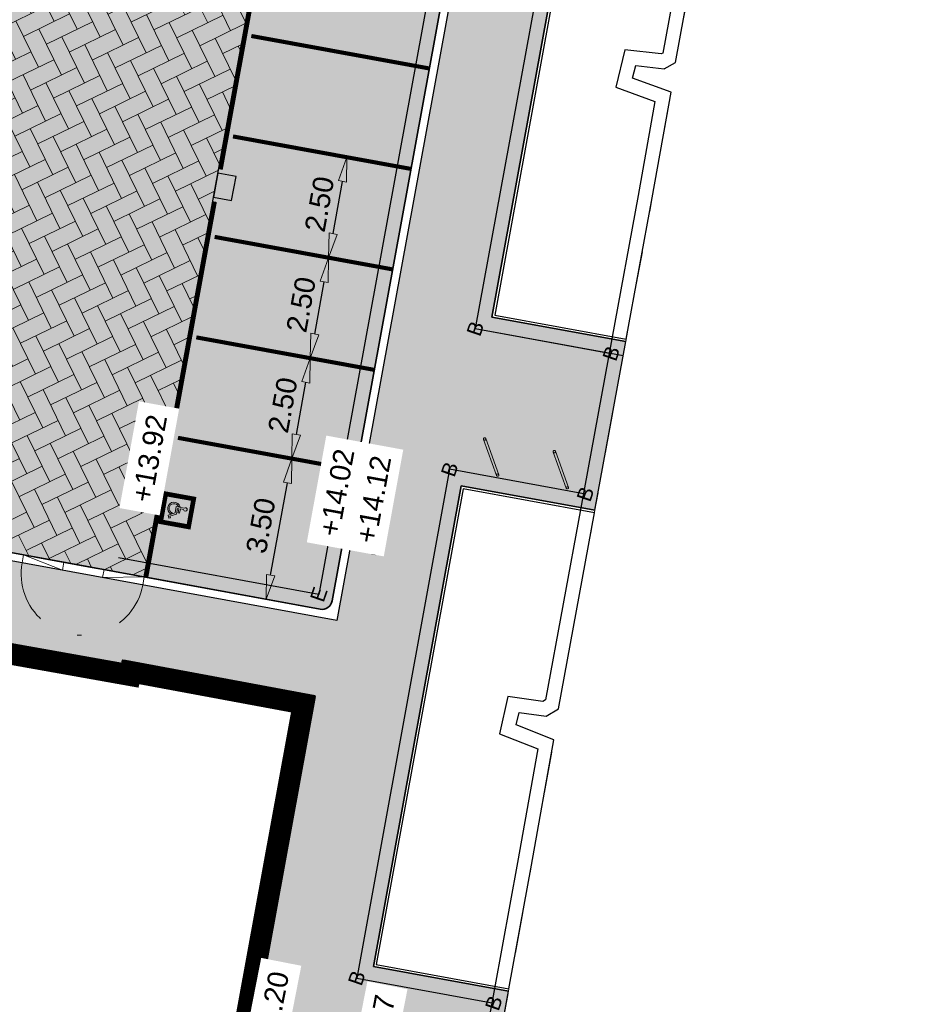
# Model space of a CAD drawing. Header units: metres. Extents: x 131295 to 132236, y 397710 to 398702.
# Tile 77 of 127: x 131592 to 131614, y 398171 to 398196. Entities that reach past the tile are written whole.
import ezdxf
from ezdxf.enums import TextEntityAlignment as Align

# ---------------------------------------------------------------- set-up
doc = ezdxf.new("R2010")
doc.units = ezdxf.units.M
for name, pattern in [('AL-BANDVERLAGING', [5, 1.5, -1, 0, -1, 1.5]), ('AL-MATERIAALS', [2, 1, -1]), ('MA-1-1', [2, 1, -1]), ('MA-1-3', [4, 1, -3])]:
    doc.linetypes.add(name, pattern=pattern)
doc.layers.get('Defpoints').update_dxf_attribs({"color": 128})
for name, color, linetype, lineweight in [('N-IE-fietsbeugel @ 0.2', 190, 'Continuous', 18), ('N-IE-markering 1 - 1 streep', 255, 'MA-1-1', 18), ('N-IE-markering 1 - 3 streep 0.10', 255, 'MA-1-3', 18), ('N-IE-markering ononderbroken', 255, 'Continuous', 18), ('N-IE-verkeersbordpaal @ 0.2', 190, 'Continuous', 18), ('N-KO-bandverlaging', 1, 'AL-BANDVERLAGING', 18), ('N-KO-opsluitband 60x200mm', 2, 'Continuous', 25), ('N-KO-opsluitband achterkant', 8, 'Continuous', 5), ('N-KO-tekst banden', 1, 'Continuous', 18), ('N-KO-trottoirband 180-200x250mm', 3, 'Continuous', 35), ('N-KO-trottoirband achterkant', 8, 'Continuous', 5), ('N-KO-verloopband', 1, 'Continuous', 18), ('N-RI-straatkolk', 7, 'Continuous', 25), ("N-VH-arcering 'MAT' grijs 254", 254, 'Continuous', 18), ('N-VH-arcering betontegels blokverband', 8, 'Continuous', 5), ('N-VH-arcering betontegels halfsteensverband', 8, 'Continuous', 5), ('N-VH-arcering SBS KF keperverband', 8, 'Continuous', 5), ('X-AL-gebouw arcering', 253, 'Continuous', 18), ('X-AL-gebouw contour', 4, 'Continuous', 50), ('X-AL-maatvoering', 1, 'Continuous', 18), ('X-AL-materiaalscheiding', 1, 'AL-MATERIAALS', 18), ('X-AL-planhoogte', 190, 'Continuous', 25)]:
    doc.layers.add(name, color=color, linetype=linetype, lineweight=lineweight)
doc.layers.add("N-VH-arcering 'MAT' kleur 5 (roodbruin)", color=7, linetype='Continuous', lineweight=18, true_color=0xc5a6a0)
for name, color, linetype, plot in [('X-AL-contourlijnen', 30, 'Continuous', False), ('X-AL-hulplijn bandenlijnnummers', 30, 'Continuous', False), ('X-AL-hulplijn hoogtetekst', 190, 'Continuous', False)]:
    doc.layers.add(name, color=color, linetype=linetype, plot=plot)
doc.styles.add('CS Annotative', font='arial.ttf')
doc.dimstyles.new('CS Annotative', dxfattribs={"dimtxt": 2.5, "dimasz": 3, "dimexe": 0.18, "dimexo": 0.0625, "dimgap": 1, "dimtad": 1, "dimzin": 0, "dimdsep": 46, "dimtxsty": 'CS Annotative', "dimblk": 'CS Dimensionpijl', "dimcen": 0, "dimse1": 1, "dimse2": 1, "dimclrd": 256, "dimclre": 256, "dimclrt": 2, "dimadec": 0, "dimazin": 0, "dimtm": 1e-09, "dimtfac": 1, "dimtofl": 0, "dimtmove": 1, "dimatfit": 3, "dimfxl": 1, "dimtfillclr": 256, "dimtolj": 1, "dimtzin": 0, "dimarcsym": 0})

# ---------------------------------------------------------------- blocks, each defined once
blk = doc.blocks.new('*U135')
blk.add_lwpolyline([(1.910870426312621, -1.913393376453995), (2.501159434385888, 1.027959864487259), (0.2951445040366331, 1.470676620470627), (-0.2951445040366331, -1.470676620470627)], close=True)
blk.add_solid([(1.910870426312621, -1.913393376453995), (-0.2951445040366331, -1.470676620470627), (1.910870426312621, -1.913393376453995), (2.501159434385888, 1.027959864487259)])
blk = doc.blocks.new('*U164')
at = {"true_color": 0xffffff}
h = blk.add_hatch(color=7, dxfattribs=at)
h.dxf.hatch_style = 1
edge = h.paths.add_edge_path()
edge.add_line((0.2662291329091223, -0.1820479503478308), (0.1996253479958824, -0.2046808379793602))
edge.add_arc((0.3255675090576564, -0.01287602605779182), 0.2294569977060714, 169.7778571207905, 236.7104458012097, ccw=False)
edge.add_arc((0.3277115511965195, -0.0132626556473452), 0.2316356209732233, 15.397779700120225, 169.7778571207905, ccw=False)
edge.add_line((0.5510327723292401, 0.04824094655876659), (0.4890514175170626, 0.05955821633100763))
edge.add_arc((0.3256587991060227, -0.01400682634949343), 0.179189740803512, 24.23893187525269, 169.4626388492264)
edge.add_arc((0.3245579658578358, -0.01380205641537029), 0.1780700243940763, 169.4626388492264, 250.8791823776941)
h = blk.add_hatch(color=7, dxfattribs=at)
h.dxf.hatch_style = 1
edge = h.paths.add_edge_path()
edge.add_line((0.141403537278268, -0.3719655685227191), (0.106636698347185, -0.2549157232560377))
edge.add_line((0.106636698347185, -0.2549157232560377), (0.363708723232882, -0.1721698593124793))
edge.add_line((0.3637087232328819, -0.1721698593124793), (0.4052061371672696, 0.05509926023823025))
edge.add_line((0.4052061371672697, 0.05509926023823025), (0.7021163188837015, 0.0008859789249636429))
edge.add_arc((0.7450064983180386, -0.0503691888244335), 0.06683307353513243, -10.404509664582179, 129.922497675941, ccw=False)
edge.add_arc((0.7449745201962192, -0.05036331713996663), 0.06686558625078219, -178.20426931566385, -10.404509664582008, ccw=False)
edge.add_line((0.678141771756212, -0.05245863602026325), (0.5618263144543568, -0.03122041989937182))
edge.add_line((0.5618263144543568, -0.03122041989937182), (0.5337417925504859, -0.1850310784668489))
edge.add_line((0.5337417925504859, -0.1850310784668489), (0.4778819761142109, -0.1748315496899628))
edge.add_line((0.4778819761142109, -0.1748315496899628), (0.5059664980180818, -0.02102089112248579))
edge.add_line((0.5059664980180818, -0.02102089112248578), (0.4516323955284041, -0.01109994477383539))
edge.add_line((0.4516323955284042, -0.01109994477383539), (0.4135602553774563, -0.2152749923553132))
edge.add_line((0.4135602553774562, -0.2152749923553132), (0.174098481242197, -0.292536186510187))
edge.add_line((0.174098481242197, -0.2925361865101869), (0.1958987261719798, -0.3550303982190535))
edge.add_line((0.1958987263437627, -0.3550303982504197), (0.141403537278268, -0.3719655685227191))
at = {"layer": 'N-VH-arcering betontegels halfsteensverband'}
h = blk.add_hatch(color=256, dxfattribs=at)
h.dxf.hatch_style = 1
h.paths.add_polyline_path([(0.08082981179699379, 0.4426810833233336), (-0.08082981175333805, -0.4426810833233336), (0.8045323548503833, -0.604340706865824), (0.9661919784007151, 0.2810214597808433)])
at = {"color": 7, "lineweight": 0, "true_color": 0xffffff}
for points in [[(0.2662291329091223, -0.1820479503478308), (0.1996253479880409, -0.2046808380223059, -0.3006450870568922), (0.09975265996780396, 0.0278445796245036, -0.798147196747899), (0.5510327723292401, 0.04824094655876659), (0.4890514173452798, 0.05955821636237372, 0.7347322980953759), (0.1494909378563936, 0.01876279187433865, 0.3709857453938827), (0.2662291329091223, -0.1820479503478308)], [(0.141403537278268, -0.3719655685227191), (0.106636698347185, -0.2549157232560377), (0.3637087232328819, -0.1721698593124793), (0.4052061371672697, 0.05509926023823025), (0.7021163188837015, 0.0008859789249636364, -0.7023360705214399), (0.8107406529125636, -0.06243901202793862, -0.898823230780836), (0.678141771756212, -0.05245863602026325), (0.5618263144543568, -0.03122041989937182), (0.5337417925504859, -0.1850310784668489), (0.4778819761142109, -0.1748315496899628), (0.5059664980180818, -0.02102089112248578), (0.4516323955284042, -0.01109994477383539), (0.4135602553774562, -0.2152749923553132), (0.174098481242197, -0.2925361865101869), (0.1958987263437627, -0.3550303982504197)]]:
    blk.add_lwpolyline(points, format="xyb", close=True, dxfattribs=at)
at = {"layer": 'N-VH-arcering betontegels halfsteensverband', "flags": 128}
blk.add_lwpolyline([(0.08082981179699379, 0.4426810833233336), (-0.08082981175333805, -0.4426810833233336), (0.8045323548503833, -0.604340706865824), (0.9661919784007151, 0.2810214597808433)], close=True, dxfattribs=at)
blk = doc.blocks.new('CS Fietsbeugel')
at = {"flags": 128}
blk.add_lwpolyline([(-2.349999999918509, 0.3000000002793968, 0.9999999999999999), (-2.349999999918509, 0), (2.349999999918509, 0, 0.9999999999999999), (2.349999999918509, 0.3000000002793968)], format="xyb", close=True, dxfattribs=at)
for centre, start, end in [((-2.349999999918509, 0.1499999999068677), 270, 90), ((2.349999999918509, 0.1499999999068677), 90, 270)]:
    blk.add_arc(centre, 0.1500000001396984, start, end)
blk = doc.blocks.new('CS Verkeersbordpaal')
at = {"flags": 128}
for points in [[(-0.7071067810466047, 0.7071067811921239), (-0.3535533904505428, 0.3535533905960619)], [(0.3535533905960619, 0.3535533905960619), (0.7071067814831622, 0.7071067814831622)], [(-0.7071067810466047, -0.7071067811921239), (-0.3535533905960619, -0.3535533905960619)], [(0.3535533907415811, -0.3535533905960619), (0.707106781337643, -0.7071067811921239)]]:
    blk.add_lwpolyline(points, dxfattribs=at)
for radius in [1, 0.5000000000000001]:
    blk.add_circle((0, 0), radius)
blk = doc.blocks.new('CS Dimensionpijl')
h = blk.add_hatch(color=256)
h.dxf.hatch_style = 1
h.paths.add_polyline_path([(-1, -0.1666666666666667), (0, 0), (-1, 0.1666666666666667)])
at = {"flags": 128}
blk.add_lwpolyline([(0, 0.5), (0, -0.5)], dxfattribs=at)
blk.add_lwpolyline([(-1, -0.1666666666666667), (0, 0), (-1, 0.1666666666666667)], close=True, dxfattribs=at)
blk = doc.blocks.new('*D624')
at = {"layer": 'Defpoints', "color": 0, "transparency": 16777216}
for p in [(131598.5517252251, 398187.3819919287), (131599.1632877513, 398187.2703257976), (131598.1026707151, 398184.9226525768)]:
    blk.add_point(p, dxfattribs=at)
at = {"layer": 'X-AL-maatvoering', "lineweight": -2, "transparency": 16777216}
blk.add_line((131598.8220063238, 398185.40122789), (131599.055514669, 398186.6800843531), dxfattribs=at)
at = {"layer": 'X-AL-maatvoering', "lineweight": -2, "transparency": 16777216, "xscale": 0.6000000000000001, "yscale": 0.6000000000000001, "zscale": 0.6000000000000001}
for p, rotation in [((131599.1632877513, 398187.2703257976), 79.65226826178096), ((131598.7142332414, 398184.8109864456), 259.652268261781)]:
    blk.add_blockref('CS Dimensionpijl', p, dxfattribs=dict(at, rotation=rotation))
at = {"layer": 'X-AL-maatvoering', "color": 2, "transparency": 16777216, "insert": (131598.4908789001, 398186.1224355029), "char_height": 0.5, "attachment_point": 5, "rotation": 79.65226826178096, "style": 'CS Annotative'}
blk.add_mtext('\\A1;2.50', dxfattribs=at)
blk = doc.blocks.new('*D625')
at = {"layer": 'Defpoints', "color": 0, "transparency": 16777216}
for p in [(131599.0007797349, 398189.8413312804), (131599.6123422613, 398189.7296651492), (131598.551725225, 398187.3819919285)]:
    blk.add_point(p, dxfattribs=at)
at = {"layer": 'X-AL-maatvoering', "lineweight": -2, "transparency": 16777216}
blk.add_line((131599.2710608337, 398187.8605672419), (131599.5045691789, 398189.1394237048), dxfattribs=at)
at = {"layer": 'X-AL-maatvoering', "lineweight": -2, "transparency": 16777216, "xscale": 0.6000000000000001, "yscale": 0.6000000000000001, "zscale": 0.6000000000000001}
for p, rotation in [((131599.6123422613, 398189.7296651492), 79.65226826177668), ((131599.1632877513, 398187.2703257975), 259.6522682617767)]:
    blk.add_blockref('CS Dimensionpijl', p, dxfattribs=dict(at, rotation=rotation))
at = {"layer": 'X-AL-maatvoering', "color": 2, "transparency": 16777216, "insert": (131598.93993341, 398188.5817748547), "char_height": 0.5, "attachment_point": 5, "rotation": 79.6522682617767, "style": 'CS Annotative'}
blk.add_mtext('\\A1;2.50', dxfattribs=at)
blk = doc.blocks.new('*D626')
at = {"layer": 'Defpoints', "color": 0, "transparency": 16777216}
for p in [(131600.0613967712, 398192.189004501), (131600.0613967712, 398192.189004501), (131599.0007797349, 398189.8413312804)]:
    blk.add_point(p, dxfattribs=at)
at = {"layer": 'X-AL-maatvoering', "lineweight": -2, "transparency": 16777216}
blk.add_line((131599.7201153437, 398190.3199065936), (131599.9536236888, 398191.5987630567), dxfattribs=at)
at = {"layer": 'X-AL-maatvoering', "lineweight": -2, "transparency": 16777216, "xscale": 0.6000000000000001, "yscale": 0.6000000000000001, "zscale": 0.6000000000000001}
for p, rotation in [((131600.0613967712, 398192.189004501), 79.65226826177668), ((131599.6123422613, 398189.7296651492), 259.6522682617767)]:
    blk.add_blockref('CS Dimensionpijl', p, dxfattribs=dict(at, rotation=rotation))
at = {"layer": 'X-AL-maatvoering', "color": 2, "transparency": 16777216, "insert": (131599.38898792, 398191.0411142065), "char_height": 0.5, "attachment_point": 5, "rotation": 79.6522682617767, "style": 'CS Annotative'}
blk.add_mtext('\\A1;2.50', dxfattribs=at)
blk = doc.blocks.new('*D627')
at = {"layer": 'Defpoints', "color": 0, "transparency": 16777216}
for p in [(131597.8812857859, 398184.9630755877), (131598.7142332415, 398184.8109864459), (131597.2526293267, 398181.5201092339)]:
    blk.add_point(p, dxfattribs=at)
at = {"layer": 'X-AL-maatvoering', "lineweight": -2, "transparency": 16777216}
blk.add_line((131598.1933498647, 398181.9582615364), (131598.6064601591, 398184.2207450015), dxfattribs=at)
at = {"layer": 'X-AL-maatvoering', "lineweight": -2, "transparency": 16777216, "xscale": 0.6000000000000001, "yscale": 0.6000000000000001, "zscale": 0.6000000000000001}
for p, rotation in [((131598.7142332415, 398184.8109864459), 79.65226826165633), ((131598.0855767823, 398181.3680200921), 259.6522682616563)]:
    blk.add_blockref('CS Dimensionpijl', p, dxfattribs=dict(at, rotation=rotation))
at = {"layer": 'X-AL-maatvoering', "color": 2, "transparency": 16777216, "insert": (131597.9518556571, 398183.1713132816), "char_height": 0.5, "attachment_point": 5, "rotation": 79.65226826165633, "style": 'CS Annotative'}
blk.add_mtext('\\A1;3.50', dxfattribs=at)

msp = doc.modelspace()

# ---------------------------------------------------------------- hatches: boundary and pattern name
at = {"layer": "N-VH-arcering 'MAT' grijs 254"}
h = msp.add_hatch(color=256, dxfattribs=at)
h.dxf.hatch_style = 1
edge = h.paths.add_edge_path()
edge.add_arc((131611.430863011, 398225.5436627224), 1.000000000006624, 79.65226826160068, 169.6522682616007, ccw=False)
edge.add_line((131611.610484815, 398226.5273984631), (131612.7821703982, 398226.3134586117))
edge.add_line((131612.7821703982, 398226.3134586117), (131613.8293740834, 398226.1197675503))
edge.add_line((131613.8293740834, 398226.1197675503), (131614.168502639, 398228.0425657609))
edge.add_line((131614.168502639, 398228.0425657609), (131602.6982103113, 398230.1369438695))
edge.add_arc((131602.8778321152, 398231.1206796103), 1.000000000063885, 161.0669942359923, 259.6522682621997, ccw=False)
edge.add_line((131601.931933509, 398231.4451419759), (131608.2000050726, 398249.7183248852))
edge.add_line((131608.2000050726, 398249.7183248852), (131606.4135850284, 398250.058049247))
edge.add_line((131606.4135850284, 398250.058049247), (131600.0431729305, 398231.4865150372))
edge.add_arc((131599.0972743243, 398231.810977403), 0.999999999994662, 259.6522682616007, 341.0669942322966, ccw=False)
edge.add_line((131598.9176525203, 398230.8272416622), (131592.0843891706, 398232.0749376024))
edge.add_line((131592.0843891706, 398232.0749376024), (131591.5997207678, 398230.668469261))
edge.add_line((131591.5997207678, 398230.668469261), (131592.0251684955, 398230.5218601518))
edge.add_line((131592.0251684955, 398230.5218601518), (131591.8895395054, 398230.1282758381))
edge.add_line((131591.8895395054, 398230.1282758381), (131596.8249366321, 398229.227114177))
edge.add_line((131596.8249366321, 398229.227114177), (131608.2660791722, 398227.1380585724))
edge.add_line((131608.2660791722, 398227.1380585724), (131605.5897142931, 398212.480396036))
edge.add_line((131605.5897142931, 398212.480396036), (131605.4639790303, 398211.7917810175))
edge.add_line((131605.4639790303, 398211.7917810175), (131603.2445683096, 398199.6383963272))
edge.add_line((131603.2445683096, 398199.6383963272), (131603.1188330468, 398198.9497813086))
edge.add_line((131603.1188330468, 398198.9497813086), (131599.8136342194, 398180.8481803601))
edge.add_line((131599.8136342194, 398180.8481803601), (131580.9629174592, 398184.2971932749))
edge.add_line((131580.9629174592, 398184.2971932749), (131580.9989130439, 398184.4939285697))
edge.add_line((131580.9989130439, 398184.4939285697), (131577.1597079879, 398185.1963658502))
edge.add_line((131577.1597079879, 398185.1963658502), (131574.6796128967, 398171.5887932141))
edge.add_line((131574.6796128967, 398171.5887932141), (131574.2877877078, 398169.4389604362))
edge.add_line((131574.2877877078, 398169.4389604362), (131574.197403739, 398168.9430494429))
edge.add_arc((131573.2136101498, 398169.1223541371), 0.999999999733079, 340.83084805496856, 349.6707371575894, ccw=False)
edge.add_line((131574.1581634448, 398168.7939959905), (131571.1959423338, 398160.2728865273))
edge.add_arc((131573.8064940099, 398164.3009158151), 4.79999999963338, 237.0528688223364, 258.6958681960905)
edge.add_line((131572.865613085, 398159.5940332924), (131574.1227174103, 398163.2102128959))
edge.add_arc((131575.0672707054, 398162.8818547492), 0.9999999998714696, 79.67073715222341, 160.8308480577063, ccw=False)
edge.add_line((131575.2465753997, 398163.8656483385), (131581.0582669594, 398162.8064184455))
edge.add_line((131581.0582669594, 398162.8064184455), (131581.746922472, 398162.6809051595))
edge.add_line((131581.746922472, 398162.6809051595), (131590.9945822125, 398160.9954410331))
edge.add_line((131590.9945822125, 398160.9954410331), (131591.6832377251, 398160.8699277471))
edge.add_line((131591.6832377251, 398160.8699277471), (131595.626652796, 398160.1512070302))
edge.add_line((131595.626652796, 398160.1512070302), (131595.6266853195, 398160.1513854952))
edge.add_line((131595.6266853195, 398160.1513854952), (131596.3153430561, 398160.0258844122))
edge.add_line((131596.3153430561, 398160.0258844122), (131605.5629983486, 398158.3403958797))
edge.add_line((131605.5629983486, 398158.3403958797), (131606.2516560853, 398158.2148947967))
edge.add_line((131606.2516560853, 398158.2148947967), (131612.3991652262, 398157.0942731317))
edge.add_line((131612.3991652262, 398157.0942731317), (131612.9439652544, 398160.2037306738))
edge.add_line((131612.9439652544, 398160.2037306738), (131601.2159321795, 398162.3259601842))
edge.add_line((131601.2159321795, 398162.3259601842), (131599.930937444, 398162.5601613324))
edge.add_arc((131600.1102421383, 398163.5439549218), 0.9999999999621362, 169.6522682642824, 259.6707371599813, ccw=False)
edge.add_line((131599.1265063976, 398163.7235767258), (131599.7756530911, 398167.2787620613))
edge.add_line((131599.7756530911, 398167.2787620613), (131603.0809089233, 398166.6763512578))
edge.add_line((131603.0809089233, 398166.6763512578), (131604.0130968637, 398171.7749451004))
edge.add_line((131604.0130968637, 398171.7749451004), (131600.7068579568, 398172.3786969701))
edge.add_line((131600.7068579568, 398172.3786969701), (131602.8551521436, 398184.1442717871))
edge.add_line((131602.8551521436, 398184.1442717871), (131606.1292799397, 398183.5463837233))
edge.add_line((131606.1292799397, 398183.5463837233), (131606.8878857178, 398187.6773079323))
edge.add_line((131606.8878857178, 398187.6773079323), (131603.6095637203, 398188.2759618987))
edge.add_line((131603.6095637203, 398188.2759618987), (131605.7469888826, 398199.9820102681))
edge.add_line((131605.7469888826, 398199.9820102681), (131608.9980150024, 398199.3883407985))
edge.add_line((131608.9980150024, 398199.3883407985), (131609.7549589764, 398203.5195684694))
edge.add_line((131609.7549589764, 398203.5195684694), (131606.5014004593, 398204.1137003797))
edge.add_line((131606.5014004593, 398204.1137003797), (131608.6487622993, 398215.8741690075))
edge.add_line((131608.6487622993, 398215.8741690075), (131611.8692342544, 398215.28607903))
edge.add_line((131611.8692342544, 398215.28607903), (131612.6170007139, 398219.4189826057))
edge.add_line((131612.6170007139, 398219.4189826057), (131609.403173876, 398220.0058591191))
edge.add_line((131609.403173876, 398220.0058591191), (131610.4471272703, 398225.7232845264))
h.paths.add_polyline_path([(131599.272, 398179), (131597.566, 398169.652), (131592.768, 398170.528), (131587.149, 398171.553), (131587.126, 398171.426), (131587.034, 398171.443), (131578.887, 398172.929), (131579.498, 398176.214), (131579.341, 398176.243), (131579.877, 398179.24), (131579.995, 398179.237), (131580.633, 398182.494), (131588.894, 398181.016), (131588.8560251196, 398180.7991434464), (131594.558, 398179.784), (131594.5740701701, 398179.8723859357)], flags=16)
h.paths.add_polyline_path([(131579.5873844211, 398182.6845722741), (131577.843995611, 398173.1190963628), (131576.822120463, 398173.3053417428), (131578.5655092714, 398182.8708176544)], flags=16)
h.paths.add_polyline_path([(131581.4159669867, 398170.6249699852), (131580.5886038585, 398166.0854650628), (131575.6696359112, 398166.9819885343), (131576.4969990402, 398171.5214934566)], flags=16)
h.paths.add_polyline_path([(131589.4338847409, 398169.1636367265), (131588.6065216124, 398164.6241318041), (131583.8351227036, 398165.4937595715), (131584.662485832, 398170.0332644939)], flags=16)
h.paths.add_polyline_path([(131597.4145483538, 398167.7090933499), (131596.5857219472, 398163.1698551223), (131591.8530404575, 398164.032426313), (131592.680403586, 398168.5719312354)], flags=16)
at = {"layer": "N-VH-arcering 'MAT' kleur 5 (roodbruin)"}
h = msp.add_hatch(color=256, dxfattribs=at)
h.dxf.hatch_style = 1
edge = h.paths.add_edge_path()
edge.add_line((131603.4787111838, 398227.8088847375), (131601.2077760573, 398228.2235382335))
edge.add_line((131601.2077760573, 398228.2235382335), (131601.0110289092, 398228.2594625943))
edge.add_line((131601.0110289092, 398228.2594625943), (131599.5354252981, 398228.5288953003))
edge.add_line((131599.5354252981, 398228.5288953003), (131599.3386781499, 398228.5648196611))
edge.add_line((131599.3386781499, 398228.5648196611), (131597.5760008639, 398228.8866695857))
edge.add_line((131597.5760008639, 398228.8866695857), (131596.6778918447, 398223.9679908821))
edge.add_line((131596.6778918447, 398223.9679908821), (131596.2197785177, 398221.459039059))
edge.add_line((131596.2197785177, 398221.459039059), (131590.4718807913, 398189.9794953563))
edge.add_line((131590.4718807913, 398189.9794953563), (131590.4539186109, 398189.8811217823))
edge.add_arc((131588.4864471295, 398190.2403653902), 2.000000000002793, 259.6307525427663, 349.65226826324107, ccw=False)
edge.add_line((131588.1264647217, 398188.2730289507), (131582.6861987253, 398189.268486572))
edge.add_line((131582.6861987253, 398189.268486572), (131582.6857327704, 398189.2683017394))
edge.add_line((131582.6857327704, 398189.2683017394), (131581.7858494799, 398184.3499459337))
edge.add_line((131581.7858494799, 398184.3499459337), (131592.2457825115, 398182.4361489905))
edge.add_line((131592.2457825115, 398182.4361489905), (131592.442516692, 398182.4001536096))
edge.add_line((131592.442516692, 398182.4001536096), (131593.9180230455, 398182.1301882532))
edge.add_line((131593.9180230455, 398182.1301882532), (131594.114757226, 398182.0941928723))
edge.add_line((131594.114757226, 398182.0941928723), (131595.0984407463, 398181.9142850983))
edge.add_line((131595.0984407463, 398181.9142850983), (131598.4931254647, 398200.5059739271))
edge.add_line((131598.4931254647, 398200.5059739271), (131600.7125051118, 398212.6593642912))
edge.add_line((131600.7125051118, 398212.6593642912), (131603.4787111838, 398227.8088847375))
h = msp.add_hatch(color=256, dxfattribs=at)
h.dxf.hatch_style = 1
edge = h.paths.add_edge_path()
edge.add_arc((131598.8866196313, 398200.4341244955), 0.4000000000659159, 169.6527890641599, 259.6521648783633)
edge.add_line((131598.8147701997, 398200.0406303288), (131602.6808513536, 398199.3347129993))
edge.add_arc((131602.6269651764, 398199.0395922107), 0.2999999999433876, -10.347731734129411, 79.65233893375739, ccw=False)
edge.add_line((131602.9220858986, 398198.9857056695), (131599.6977460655, 398181.3269456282))
edge.add_arc((131599.4518121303, 398181.3718510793), 0.2500000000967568, 259.6315861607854, 349.65226823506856, ccw=False)
edge.add_line((131599.4068179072, 398181.1259333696), (131595.0984407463, 398181.9142850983))
edge.add_line((131595.0984407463, 398181.9142850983), (131598.4931246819, 398200.5059696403))
at = {"layer": 'N-VH-arcering SBS KF keperverband'}
h = msp.add_hatch(dxfattribs=at)
h.set_pattern_fill('CS-KF KEPERV', color=256, scale=20)
h.set_pattern_definition([(116.018774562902, (26375.62930064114, 79453.50666762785), (-0.5616727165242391, 0.1931935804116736), [1.26, -0.42]), (206.018774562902, (26375.44506107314, 79453.8841007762), (0.561672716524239, -0.1931935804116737), [1.26, -0.42])])
edge = h.paths.add_edge_path()
edge.add_line((131603.4787111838, 398227.8088847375), (131601.2077760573, 398228.2235382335))
edge.add_line((131601.2077760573, 398228.2235382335), (131601.0110289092, 398228.2594625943))
edge.add_line((131601.0110289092, 398228.2594625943), (131599.5354252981, 398228.5288953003))
edge.add_line((131599.5354252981, 398228.5288953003), (131599.3386781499, 398228.5648196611))
edge.add_line((131599.3386781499, 398228.5648196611), (131597.5760008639, 398228.8866695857))
edge.add_line((131597.5760008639, 398228.8866695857), (131596.6778918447, 398223.9679908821))
edge.add_line((131596.6778918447, 398223.9679908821), (131596.2197785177, 398221.459039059))
edge.add_line((131596.2197785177, 398221.459039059), (131590.4718807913, 398189.9794953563))
edge.add_line((131590.4718807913, 398189.9794953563), (131590.4539186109, 398189.8811217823))
edge.add_arc((131588.4864471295, 398190.2403653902), 2.000000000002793, 259.6307525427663, 349.65226826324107, ccw=False)
edge.add_line((131588.1264647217, 398188.2730289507), (131582.6861987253, 398189.268486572))
edge.add_line((131582.6861987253, 398189.268486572), (131582.6857327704, 398189.2683017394))
edge.add_line((131582.6857327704, 398189.2683017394), (131581.7858494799, 398184.3499459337))
edge.add_line((131581.7858494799, 398184.3499459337), (131592.2457825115, 398182.4361489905))
edge.add_line((131592.2457825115, 398182.4361489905), (131592.442516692, 398182.4001536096))
edge.add_line((131592.442516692, 398182.4001536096), (131593.9180230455, 398182.1301882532))
edge.add_line((131593.9180230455, 398182.1301882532), (131594.114757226, 398182.0941928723))
edge.add_line((131594.114757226, 398182.0941928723), (131595.0984407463, 398181.9142850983))
edge.add_line((131595.0984407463, 398181.9142850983), (131598.4931254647, 398200.5059739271))
edge.add_line((131598.4931254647, 398200.5059739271), (131600.7125051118, 398212.6593642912))
edge.add_line((131600.7125051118, 398212.6593642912), (131603.4787111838, 398227.8088847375))

# ---------------------------------------------------------------- linework, layer by layer
at = {"layer": 'N-IE-markering 1 - 1 streep', "const_width": 0.1, "flags": 128}
for points in [[(131597.7199140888, 398195.1578722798), (131602.0778634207, 398194.3621476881)], [(131597.2708595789, 398192.698532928), (131601.6288089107, 398191.9028083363)], [(131596.821805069, 398190.2391935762), (131601.1797544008, 398189.4434689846)], [(131596.3727505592, 398187.7798542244), (131600.7306998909, 398186.9841296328)], [(131595.9236960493, 398185.3205148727), (131600.281645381, 398184.524790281)]]:
    msp.add_lwpolyline(points, dxfattribs=at)
at = {"layer": 'N-IE-markering 1 - 3 streep 0.10', "const_width": 0.1, "flags": 128}
for points in [[(131596.970620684, 398191.8893008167), (131598.4947886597, 398200.2367201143)], [(131595.1476275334, 398181.905304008), (131596.8269232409, 398191.1023122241)]]:
    msp.add_lwpolyline(points, dxfattribs=at)
at = {"layer": 'N-IE-markering ononderbroken', "const_width": 0.105, "flags": 128}
msp.add_lwpolyline([(131595.4944522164, 398183.2619535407), (131595.6211394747, 398183.9557823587), (131596.3149682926, 398183.8290951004), (131596.1882810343, 398183.1352662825)], close=True, dxfattribs=at)
at = {"layer": 'N-KO-bandverlaging', "flags": 128}
msp.add_lwpolyline([(131592.1114202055, 398182.2574124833, 1.000000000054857), (131595.0624327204, 398181.7174818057)], format="xyb", dxfattribs=at)
at = {"layer": 'N-KO-opsluitband 60x200mm', "flags": 128}
for points in [[(131608.9980150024, 398199.3883407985), (131605.7469888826, 398199.9820102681), (131603.6095637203, 398188.2759618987), (131606.8878857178, 398187.6773079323)], [(131606.1292799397, 398183.5463837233), (131602.8551521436, 398184.1442717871), (131600.7068579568, 398172.3786969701), (131604.0130968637, 398171.7749451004)]]:
    msp.add_lwpolyline(points, dxfattribs=at)
at = {"layer": 'N-KO-opsluitband achterkant', "flags": 128}
for points in [[(131608.9872366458, 398199.3293168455), (131605.7952355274, 398199.912207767), (131603.6793649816, 398188.3242076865), (131606.8986640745, 398187.7363318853), (131606.8878857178, 398187.6773079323)], [(131606.1292799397, 398183.5463837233), (131606.1185015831, 398183.4873597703), (131602.9033987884, 398184.074469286), (131600.776659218, 398172.4269427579), (131604.0238752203, 398171.8339690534), (131604.0130968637, 398171.7749451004)]]:
    msp.add_lwpolyline(points, dxfattribs=at)
at = {"layer": 'N-KO-trottoirband 180-200x250mm'}
msp.add_lwpolyline([(131602.9220858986, 398198.9857056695), (131599.6977460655, 398181.3269456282, -0.4143192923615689), (131599.4068179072, 398181.1259333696), (131580.9989128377, 398184.4939274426)], format="xyb", dxfattribs=at)
at = {"layer": 'N-KO-trottoirband achterkant'}
msp.add_lwpolyline([(131603.1188330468, 398198.9497813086), (131599.8136342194, 398180.8481803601), (131580.9629174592, 398184.2971932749), (131580.9989128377, 398184.4939274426)], dxfattribs=at)
at = {"layer": 'N-KO-verloopband', "flags": 128}
for points in [[(131593.1310990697, 398182.2742388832), (131593.0950910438, 398182.0774355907), (131592.1474282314, 398182.4542157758), (131592.1114202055, 398182.2574124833)], [(131594.114769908, 398182.0942619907), (131594.0787618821, 398181.8974586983), (131595.0984407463, 398181.9142850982), (131595.0624327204, 398181.7174818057)]]:
    msp.add_lwpolyline(points, dxfattribs=at)
at = {"layer": 'X-AL-contourlijnen', "flags": 128}
for points in [[(131606.4135850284, 398250.058049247), (131600.0431729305, 398231.4865150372, -0.3709767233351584), (131598.9176525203, 398230.8272416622), (131592.0843891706, 398232.0749376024), (131591.5997207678, 398230.668469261), (131592.0251684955, 398230.5218601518), (131591.8895395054, 398230.1282758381), (131596.8249366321, 398229.227114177), (131608.2660791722, 398227.1380585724), (131605.5897142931, 398212.480396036), (131605.4639790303, 398211.7917810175), (131603.2445683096, 398199.6383963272), (131603.1188330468, 398198.9497813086), (131599.8136342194, 398180.8481803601), (131580.9629174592, 398184.2971932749), (131580.9989130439, 398184.4939285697), (131577.1597079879, 398185.1963658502), (131574.6796128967, 398171.5887932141), (131574.2877877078, 398169.4389604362)], [(131603.0809089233, 398166.6763512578), (131604.0130968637, 398171.7749451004), (131600.7068579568, 398172.3786969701), (131602.8551521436, 398184.1442717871), (131606.1292799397, 398183.5463837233), (131606.8878857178, 398187.6773079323), (131603.6095637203, 398188.2759618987), (131605.7469888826, 398199.9820102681), (131608.9980150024, 398199.3883407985), (131609.7549589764, 398203.5195684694), (131606.5014004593, 398204.1137003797), (131608.6487622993, 398215.8741690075), (131611.8692342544, 398215.28607903), (131612.6170007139, 398219.4189826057), (131609.403173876, 398220.0058591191), (131610.4471272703, 398225.7232845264, -0.414213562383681), (131611.610484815, 398226.5273984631), (131612.7821703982, 398226.3134586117), (131613.8293740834, 398226.1197675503), (131614.168502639, 398228.0425657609), (131602.6982103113, 398230.1369438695, -0.4588139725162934), (131601.931933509, 398231.4451419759), (131608.2000050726, 398249.7183248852)]]:
    msp.add_lwpolyline(points, format="xyb", dxfattribs=at)
for points in [[(131603.4787111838, 398227.8088847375), (131601.2077760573, 398228.2235382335), (131601.0110289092, 398228.2594625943), (131599.5354252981, 398228.5288953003), (131599.3386781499, 398228.5648196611), (131597.5760008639, 398228.8866695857), (131596.6778918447, 398223.9679908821), (131596.2197785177, 398221.459039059), (131590.4718807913, 398189.9794953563), (131590.4539186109, 398189.8811217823, -0.4143235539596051), (131588.1264647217, 398188.2730289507), (131582.6861987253, 398189.268486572), (131582.6857327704, 398189.2683017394), (131581.7858494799, 398184.3499459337), (131592.2457825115, 398182.4361489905), (131592.442516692, 398182.4001536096), (131593.9180230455, 398182.1301882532), (131594.114757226, 398182.0941928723), (131595.0984407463, 398181.9142850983), (131598.4931254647, 398200.5059739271), (131600.7125051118, 398212.6593642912)], [(131598.4931246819, 398200.5059696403, 0.4142103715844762), (131598.8147701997, 398200.0406303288), (131602.6808513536, 398199.3347129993, -0.4142139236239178), (131602.9220858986, 398198.9857056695), (131599.6977460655, 398181.3269456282, -0.4143192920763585), (131599.4068179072, 398181.1259333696), (131595.0984407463, 398181.9142850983)]]:
    msp.add_lwpolyline(points, format="xyb", close=True, dxfattribs=at)
for points in [[(131607.9950117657, 398193.7787732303), (131607.0540010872, 398194.1239100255), (131607.1291387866, 398194.434630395), (131607.823219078, 398194.356225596), (131608.1046355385, 398194.511831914), (131608.9872366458, 398199.3293168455), (131605.7952355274, 398199.912207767), (131603.6793649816, 398188.3242076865), (131606.8986640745, 398187.7363318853), (131607.5332185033, 398191.1922838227)], [(131606.1185015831, 398183.4873597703), (131602.9033987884, 398184.074469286), (131600.776659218, 398172.4269427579), (131604.0238752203, 398171.8339690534), (131604.577680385, 398174.8630437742), (131605.1256438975, 398177.924214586), (131604.2048709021, 398178.2916877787), (131604.2735505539, 398178.59582828), (131604.9338194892, 398178.5064863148), (131605.2376092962, 398178.689786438)], [(131599.272, 398179), (131597.566, 398169.652), (131592.768, 398170.528), (131587.149, 398171.553), (131587.126, 398171.426), (131587.034, 398171.443), (131578.887, 398172.929), (131579.498, 398176.214), (131579.341, 398176.243), (131579.877, 398179.24), (131579.995, 398179.237), (131580.633, 398182.494), (131588.894, 398181.016), (131588.8560251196, 398180.7991434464), (131594.558, 398179.784), (131594.5740701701, 398179.8723859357)]]:
    msp.add_lwpolyline(points, close=True, dxfattribs=at)
at = {"layer": 'X-AL-gebouw arcering', "const_width": 0.5}
msp.add_lwpolyline([(131586.9246468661, 398171.7170704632), (131579.1786592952, 398173.1299264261), (131579.789556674, 398176.4143746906), (131579.6308589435, 398176.4436882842), (131580.0852938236, 398178.9846236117), (131580.199744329, 398178.9817138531), (131580.8310608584, 398182.2045946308), (131588.604783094, 398180.8137749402), (131588.5666381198, 398180.5959470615), (131588.869490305, 398180.5428150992), (131594.7594097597, 398179.4942111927), (131594.7751482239, 398179.5807727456), (131598.9813171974, 398178.7997047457), (131597.3649488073, 398169.9428397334), (131592.8129017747, 398170.7739346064), (131586.9476092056, 398171.8438625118)], close=True, dxfattribs=at)
at = {"layer": 'X-AL-gebouw contour'}
msp.add_lwpolyline([(131587.034, 398171.443), (131578.887, 398172.929), (131579.498, 398176.214), (131579.341, 398176.243), (131579.877, 398179.24), (131579.995, 398179.237), (131580.633, 398182.494), (131588.894, 398181.016), (131588.856, 398180.799), (131588.913, 398180.789), (131594.558, 398179.784), (131594.574, 398179.872), (131594.63, 398179.862), (131599.272, 398179), (131597.566, 398169.652), (131592.768, 398170.528), (131587.149, 398171.553), (131587.126, 398171.426)], close=True, dxfattribs=at)
at = {"layer": 'X-AL-hulplijn bandenlijnnummers', "flags": 128}
for points in [[(131608.7657689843, 398199.7865389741), (131605.4655501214, 398200.3891915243), (131603.2023896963, 398187.9945281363), (131606.5298922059, 398187.3868933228)], [(131605.8970339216, 398183.9445818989), (131602.5737133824, 398184.5514530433), (131600.2996839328, 398172.0972632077), (131603.6551033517, 398171.4845304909)]]:
    msp.add_lwpolyline(points, dxfattribs=at)
at = {"layer": 'X-AL-hulplijn bandenlijnnummers'}
msp.add_lwpolyline([(131602.470005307, 398198.4583318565), (131599.3714072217, 398181.4882223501), (131594.4728503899, 398182.384484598)], dxfattribs=at)
at = {"layer": 'X-AL-hulplijn hoogtetekst', "flags": 128}
for points in [[(131609.0608887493, 398199.732647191), (131605.4655501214, 398200.3891915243), (131603.2023896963, 398187.9945281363), (131606.8250119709, 398187.3330015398)], [(131608.6537460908, 398199.4514194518), (131607.7902313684, 398194.7379271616), (131607.7515631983, 398194.7165459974), (131606.8615353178, 398194.8170854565), (131606.6404431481, 398193.9027928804), (131607.5988589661, 398193.5512723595), (131607.1888175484, 398191.2546433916), (131606.5436394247, 398187.7405099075), (131605.7850364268, 398183.6096008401), (131604.9218280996, 398178.9080271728), (131604.8585691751, 398178.8698581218), (131604.0027673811, 398178.9856579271), (131603.7976593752, 398178.0773590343), (131604.7308292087, 398177.7049383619), (131604.2332706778, 398174.925352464), (131603.6688036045, 398171.8378907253), (131602.7366160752, 398166.7392991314)]]:
    msp.add_lwpolyline(points, dxfattribs=at)
at = {"layer": 'X-AL-materiaalscheiding', "flags": 128}
for points in [[(131613.8293740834, 398226.1197675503), (131612.7821703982, 398226.3134586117), (131612.7201173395, 398225.936518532), (131613.7333060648, 398225.5887998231), (131612.6170007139, 398219.4189826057), (131611.8692342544, 398215.28607903), (131610.9786250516, 398210.3636839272), (131610.7543886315, 398210.2054100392), (131610.0216379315, 398210.2969982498), (131609.9575450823, 398209.9663460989), (131610.8590855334, 398209.6640226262), (131610.4798160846, 398207.4762349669), (131609.7549589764, 398203.5195684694), (131608.9980150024, 398199.3883407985), (131608.1046355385, 398194.511831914), (131607.823219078, 398194.356225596), (131607.1291387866, 398194.434630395), (131607.0540010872, 398194.1239100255), (131607.9950117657, 398193.7787732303), (131607.5332185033, 398191.1922838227), (131606.8878857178, 398187.6773079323), (131606.1292799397, 398183.5463837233), (131605.2376092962, 398178.689786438), (131604.9338194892, 398178.5064863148), (131604.2735505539, 398178.59582828), (131604.2048709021, 398178.2916877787), (131605.1256438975, 398177.924214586), (131604.577680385, 398174.8630437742), (131604.0130968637, 398171.7749451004), (131603.0809089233, 398166.6763512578), (131602.3553484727, 398162.7078494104), (131601.277230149, 398162.6813520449), (131601.2159321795, 398162.3259601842), (131612.9439652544, 398160.2037306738)], [(131595.0984407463, 398181.9142850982), (131598.4931246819, 398200.5059696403)]]:
    msp.add_lwpolyline(points, dxfattribs=at)

# ---------------------------------------------------------------- block references
at = {"layer": 'N-IE-fietsbeugel @ 0.2', "xscale": 0.2, "yscale": 0.2, "zscale": 0.2, "rotation": 109.65}
for p in [(131603.619226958, 398184.8597745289), (131605.3228733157, 398184.5492705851)]:
    msp.add_blockref('CS Fietsbeugel', p, dxfattribs=at)
at = {"layer": 'N-IE-verkeersbordpaal @ 0.2', "xscale": 0.2, "yscale": 0.2, "zscale": 0.2}
msp.add_blockref('CS Verkeersbordpaal', (131600.7543798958, 398182.6600157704), dxfattribs=at)
at = {"layer": 'N-RI-straatkolk', "xscale": 0.2, "yscale": 0.2, "zscale": 0.2, "rotation": 1}
msp.add_blockref('*U135', (131596.8496591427, 398191.5047741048), dxfattribs=at)
at = {"layer": 'N-VH-arcering betontegels blokverband', "xscale": 0.667, "yscale": 0.667, "zscale": 0.667}
msp.add_blockref('*U164', (131595.6094419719, 398183.599437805), dxfattribs=at)

# ---------------------------------------------------------------- texts
at = {"layer": 'N-KO-tekst banden', "style": 'CS Annotative'}
for s, p in [('B', (131603.2023896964, 398187.9945281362)), ('B', (131606.529892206, 398187.3868933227)), ('B', (131602.5737133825, 398184.5514530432)), ('B', (131605.8970339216, 398183.9445818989)), ('E', (131599.3714072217, 398181.48822235)), ('B', (131600.2996839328, 398172.0972632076)), ('B', (131603.6551033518, 398171.4845304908))]:
    msp.add_text(s, height=0.3599999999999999, rotation=71.0187745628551, dxfattribs=at).set_placement(p, align=Align.MIDDLE)

# ---------------------------------------------------------------- dimensions: what is measured, and where the dimension line sits
at = {"layer": 'X-AL-maatvoering'}
for base, p1, p2, picture, middle in [((131600.0613967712, 398192.189004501), (131599.0007797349, 398189.8413312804), (131600.0613967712, 398192.189004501), '*D626', (131599.38898792, 398191.0411142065)), ((131599.6123422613, 398189.7296651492), (131598.551725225, 398187.3819919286), (131599.0007797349, 398189.8413312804), '*D625', (131598.93993341, 398188.5817748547))]:
    dim = msp.add_linear_dim(base=base, p1=p1, p2=p2, angle=259.6522682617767, dimstyle='CS Annotative', dxfattribs=at)
    dim.commit()
    dim.dimension.update_dxf_attribs({"geometry": picture, "text_midpoint": middle})
dim = msp.add_aligned_dim(p1=(131597.2526293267, 398181.5201092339), p2=(131597.8812857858, 398184.9630755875), distance=-0.8467187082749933, dimstyle='CS Annotative', dxfattribs=at)
dim.commit()
dim.dimension.update_dxf_attribs({"geometry": '*D627', "text_midpoint": (131597.9518556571, 398183.1713132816)})

# ---------------------------------------------------------------- next in the draw order: texts
at = {"layer": 'X-AL-planhoogte', "char_height": 0.5, "attachment_point": 5, "style": 'CS Annotative', "bg_fill": 2}
for s, insert, rotation in [('+13.92', (131595.2265286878, 398184.8171405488), 79.65226826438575), ('+14.02', (131599.8119519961, 398183.9781706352), 79.65226826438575), ('+14.12', (131600.7086140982, 398183.814113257), 79.65226826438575), ('+14.20', (131598.2009295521, 398171.1894150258), 78.91767674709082), ('+14.17', (131600.7961814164, 398170.6158480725), 78.91767674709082)]:
    msp.add_mtext(s, dxfattribs=dict(at, insert=insert, rotation=rotation))

# ---------------------------------------------------------------- next in the draw order: dimensions: what is measured, and where the dimension line sits
at = {"layer": 'X-AL-maatvoering'}
dim = msp.add_aligned_dim(p1=(131598.1026707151, 398184.9226525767), p2=(131598.551725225, 398187.3819919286), distance=-0.6216735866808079, dimstyle='CS Annotative', dxfattribs=at)
dim.commit()
dim.dimension.update_dxf_attribs({"geometry": '*D624', "text_midpoint": (131598.4908789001, 398186.1224355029)})

doc.saveas('drawing.dxf')
